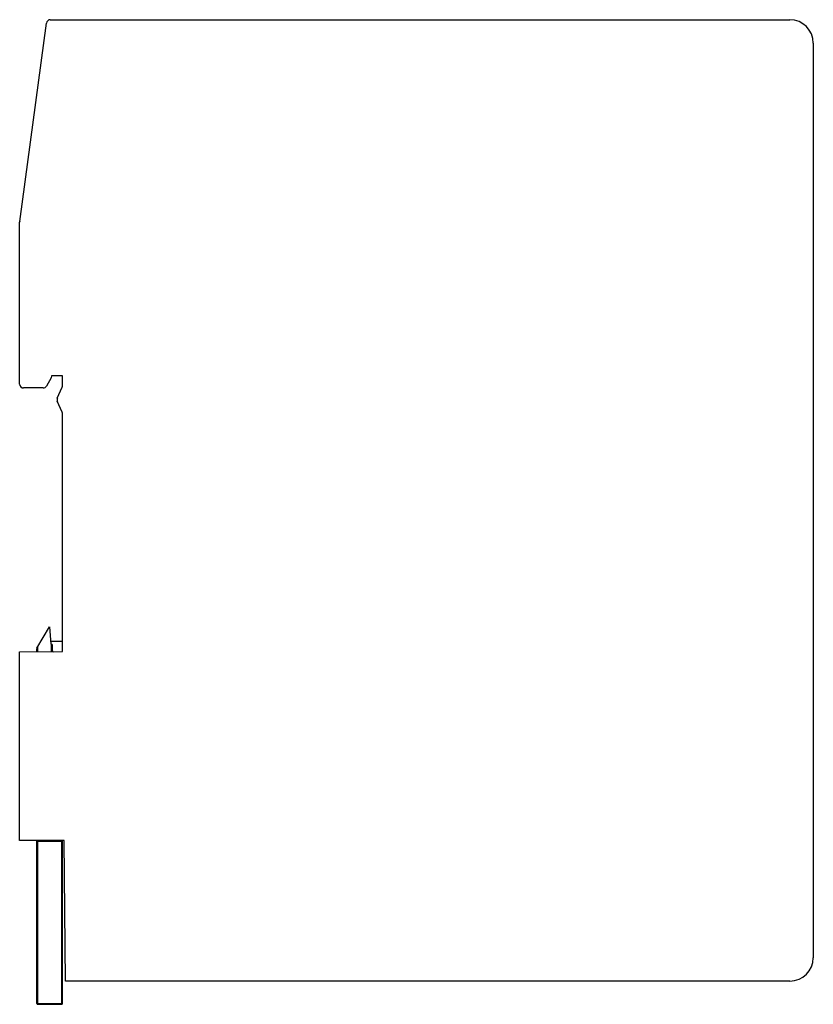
# Model space of a CAD drawing. Header units: millimetres. Extents: x 15 to 117, y 28 to 154.
import ezdxf

# ---------------------------------------------------------------- set-up
doc = ezdxf.new("R2010")
doc.units = ezdxf.units.MM
doc.header["$LTSCALE"] = 11.835234
doc.layers.get('0').update_dxf_attribs({"linetype": 'CONTINUOUS'})

msp = doc.modelspace()

# ---------------------------------------------------------------- linework, layer by layer
at = {"color": 7}
for p, q in [((14.97, 128.34), (18.41, 153.87)), ((18.9, 154.3), (113.96, 154.3)), ((116.96, 151.3), (116.96, 33.7)), ((14.96, 107.45), (14.96, 128.27)), ((19, 108.24), (18.4, 107.2)), ((19.06, 108.5), (19, 108.24)), ((20.46, 108.5), (19.06, 108.5)), ((20.46, 107.27), (20.46, 108.5)), ((17.97, 106.95), (15.46, 106.95)), ((19.8, 105.65), (20.42, 107.07)), ((20.42, 103.83), (19.8, 105.25)), ((20.46, 73.05), (20.46, 103.63)), ((17.18, 73.48), (18.78, 76.26)), ((18.78, 76.26), (18.98, 73.99)), ((17.26, 73.63), (17.26, 73.03)), ((18.95, 74.39), (20.46, 74.39)), ((19.06, 73.99), (18.98, 73.99)), ((19.06, 73.04), (19.06, 73.99)), ((19.16, 73.04), (19.16, 73.89)), ((14.96, 73.01), (20.46, 73.05)), ((14.96, 48.75), (14.96, 73.01)), ((17.16, 73.03), (17.16, 73.43)), ((20.68, 48.75), (14.96, 48.75)), ((17.16, 27.8), (17.16, 48.75)), ((20.46, 48.65), (17.16, 48.65)), ((17.26, 48.75), (17.26, 27.7)), ((20.36, 27.7), (20.36, 48.75)), ((20.46, 27.8), (20.46, 48.75)), ((20.83, 30.7), (20.68, 48.75)), ((113.96, 30.7), (20.83, 30.7)), ((17.16, 27.8), (20.46, 27.8)), ((20.36, 27.7), (17.26, 27.7))]:
    msp.add_line(p, q, dxfattribs=at)
for centre, radius, start, end in [((18.9, 153.8), 0.5, 90, 172.3332), ((113.96, 151.3), 3, 0, 90), ((15.46, 128.27), 0.5, 172.3332, 180), ((15.46, 107.45), 0.5, 179.9993, 269.9988), ((17.97, 107.45), 0.5, 270.0001, 330), ((19.96, 107.27), 0.5, 336.3868, 360), ((20.26, 105.45), 0.5, 156.3868, 203.6133), ((19.96, 103.63), 0.5, 0, 23.6132), ((17.26, 73.43), 0.1, 150, 180), ((17.26, 48.65), 0.1, 90, 180), ((20.36, 48.65), 0.1, 0, 90), ((113.96, 33.7), 3, 270, 360), ((17.26, 27.8), 0.1, 180, 270), ((20.36, 27.8), 0.1, 270, 360)]:
    msp.add_arc(centre, radius, start, end, dxfattribs=at)
for centre, start_param, end_param in [((19.06, 73.89), -1.570796, 0), ((19.26, 73.14), -4.712389, -3.141593), ((20.36, 73.14), -2.742918, -1.844903)]:
    msp.add_ellipse(centre, major_axis=(0, 0.1), ratio=1, start_param=start_param, end_param=end_param, dxfattribs=at)

doc.saveas('drawing.dxf')
